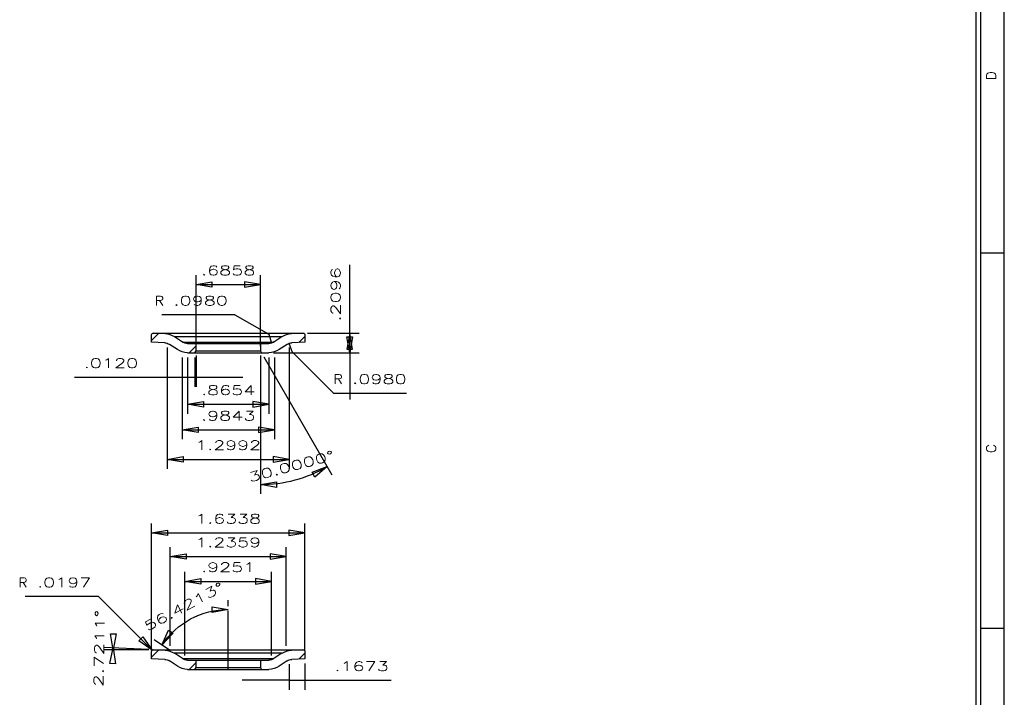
# Model space of a CAD drawing. Header units: inches. Extents: x 3 to 351, y 4 to 271.
# Tile 193 of 256: x 28 to 39, y 219 to 226. Entities that reach past the tile are written whole.
import ezdxf
from ezdxf.enums import TextEntityAlignment as Align

# ---------------------------------------------------------------- set-up
doc = ezdxf.new("R2010")
doc.units = ezdxf.units.IN
doc.header["$LTSCALE"] = 0.5
doc.header["$MEASUREMENT"] = 0
for name, color, linetype in [('DST', 7, 'Continuous'), ('PLOTVIEW1', 7, 'Continuous'), ('STR_1', 7, 'Continuous')]:
    doc.layers.add(name, color=color, linetype=linetype)
doc.styles.add('VERO0-Simplex', font='simplex_.ttf')
doc.styles.add('VERO5-RomanD', font='romand__.ttf')

# ---------------------------------------------------------------- blocks, each defined once
blk = doc.blocks.new('ArrowheadClosed')
at = {"color": 0}
for p, q in [((0, 0), (-1, 0.176)), ((-1, 0.176), (-1, -0.176)), ((-1, -0.176), (0, 0))]:
    blk.add_line(p, q, dxfattribs=at)

msp = doc.modelspace()

# ---------------------------------------------------------------- linework, layer by layer
at = {"layer": 'DST', "color": 56, "linetype": 'Continuous'}
for p, q in [((31.811, 222.849), (31.811, 223.577)), ((30.173, 222.71), (30.173, 223.467)), ((30.859, 222.71), (30.859, 223.467)), ((30.173, 223.367), (30.859, 223.367)), ((30.588, 223.044), (29.808, 223.044)), ((30.588, 223.044), (30.949, 222.836)), ((30.949, 222.836), (30.977, 222.742)), ((31.362, 222.849), (31.911, 222.849)), ((31.811, 222.64), (31.811, 222.849)), ((31.197, 222.648), (31.167, 222.741)), ((29.866, 222.694), (29.866, 221.403)), ((30.173, 222.61), (30.173, 222.278)), ((30.999, 222.64), (31.911, 222.64)), ((31.166, 222.694), (31.166, 221.403)), ((31.637, 222.208), (31.197, 222.648)), ((31.811, 222.64), (31.811, 222.14)), ((30.024, 222.59), (30.024, 221.718)), ((30.083, 222.59), (30.083, 221.99)), ((30.161, 222.59), (30.161, 222.278)), ((30.949, 222.59), (30.949, 221.99)), ((31.008, 222.59), (31.008, 221.718)), ((28.877, 222.378), (30.161, 222.378)), ((30.161, 222.378), (30.173, 222.378)), ((30.173, 222.378), (30.673, 222.378)), ((31.637, 222.208), (32.417, 222.208)), ((30.083, 222.09), (30.949, 222.09)), ((30.024, 221.818), (31.008, 221.818)), ((29.866, 221.503), (31.166, 221.503)), ((29.699, 219.466), (29.699, 220.82)), ((31.333, 219.466), (31.333, 220.82)), ((29.699, 220.72), (31.333, 220.72)), ((29.898, 219.516), (29.898, 220.568)), ((31.134, 219.516), (31.134, 220.568)), ((29.898, 220.468), (31.134, 220.468)), ((30.053, 219.413), (30.053, 220.303)), ((30.978, 219.413), (30.978, 220.303)), ((30.053, 220.203), (30.978, 220.203)), ((29.134, 220.04), (28.354, 220.04)), ((29.705, 219.469), (29.134, 220.04)), ((31.166, 219.319), (31.166, 219.048)), ((31.333, 219.327), (31.333, 219.048)), ((31.166, 219.148), (30.666, 219.148)), ((31.166, 219.148), (31.333, 219.148)), ((31.333, 219.148), (32.252, 219.148))]:
    msp.add_line(p, q, dxfattribs=at)
at = {"layer": 'DST', "color": 9, "linetype": 'Continuous'}
for p, q in [((29.699, 222.769), (29.777, 222.847)), ((29.699, 222.752), (29.699, 222.83)), ((29.719, 222.849), (31.313, 222.849)), ((29.844, 222.843), (29.72, 222.849)), ((30.029, 222.754), (29.943, 222.811)), ((31.089, 222.811), (31.003, 222.754)), ((31.312, 222.849), (31.188, 222.843)), ((31.27, 222.749), (31.333, 222.812)), ((31.333, 222.83), (31.333, 222.752)), ((29.839, 222.746), (29.699, 222.752)), ((29.974, 222.673), (29.889, 222.729)), ((30.083, 222.738), (30.173, 222.738)), ((30.1, 222.64), (30.173, 222.713)), ((30.173, 222.66), (30.173, 222.738)), ((30.173, 222.738), (30.859, 222.738)), ((30.859, 222.738), (30.859, 222.66)), ((30.859, 222.738), (30.949, 222.738)), ((31.143, 222.729), (31.058, 222.673)), ((31.333, 222.752), (31.193, 222.746)), ((30.083, 222.64), (30.161, 222.64)), ((30.161, 222.64), (30.173, 222.66)), ((30.161, 222.64), (30.871, 222.64)), ((30.173, 222.66), (30.859, 222.66)), ((30.859, 222.66), (30.871, 222.64)), ((30.871, 222.64), (30.949, 222.64)), ((29.699, 219.394), (29.777, 219.472)), ((29.699, 219.377), (29.699, 219.455)), ((29.719, 219.474), (31.313, 219.474)), ((29.844, 219.468), (29.72, 219.474)), ((31.312, 219.474), (31.188, 219.468)), ((31.333, 219.455), (31.333, 219.377)), ((29.839, 219.371), (29.699, 219.377)), ((29.974, 219.298), (29.889, 219.354)), ((30.029, 219.379), (29.943, 219.436)), ((30.083, 219.363), (30.173, 219.363)), ((30.173, 219.285), (30.173, 219.363)), ((30.173, 219.363), (30.859, 219.363)), ((30.859, 219.363), (30.859, 219.285)), ((30.859, 219.363), (30.949, 219.363)), ((31.089, 219.436), (31.003, 219.379)), ((31.143, 219.354), (31.058, 219.298)), ((31.333, 219.377), (31.193, 219.371)), ((31.27, 219.374), (31.333, 219.437)), ((30.083, 219.265), (30.161, 219.265)), ((30.1, 219.265), (30.173, 219.338)), ((30.161, 219.265), (30.173, 219.285)), ((30.161, 219.265), (30.871, 219.265)), ((30.173, 219.285), (30.859, 219.285)), ((30.859, 219.285), (30.871, 219.265)), ((30.871, 219.265), (30.949, 219.265))]:
    msp.add_line(p, q, dxfattribs=at)
at = {"layer": 'DST', "color": 96, "linetype": 'Continuous'}
for p, q in [((29.72, 222.849), (31.312, 222.849)), ((31.188, 222.843), (29.844, 222.843)), ((31.089, 222.811), (29.943, 222.811)), ((30.029, 222.754), (31.003, 222.754)), ((29.72, 219.474), (31.312, 219.474)), ((31.188, 219.468), (29.844, 219.468)), ((31.089, 219.436), (29.943, 219.436)), ((30.029, 219.379), (31.003, 219.379))]:
    msp.add_line(p, q, dxfattribs=at)
at = {"layer": 'DST', "color": 4, "linetype": 'Continuous'}
msp.add_line((30.516, 219.265), (30.516, 219.89), dxfattribs=at)
at = {"layer": 'DST', "color": 9, "linetype": 'Continuous', "extrusion": (0, 0, -1)}
for centre, radius, start, end in [((-29.719, 222.83), 0.0197, 0, 92.7211), ((-29.834, 222.647), 0.197, 92.7211, 123.5787), ((-31.198, 222.647), 0.197, 56.4213, 87.2789), ((-31.313, 222.83), 0.0197, 87.2789, 180), ((-29.835, 222.648), 0.098, 92.7211, 123.5787), ((-30.083, 222.836), 0.098, 270, 303.5787), ((-30.949, 222.836), 0.098, 236.4213, 270), ((-31.197, 222.648), 0.098, 56.4213, 87.2789), ((-30.083, 222.837), 0.197, 270, 303.5787), ((-30.949, 222.837), 0.197, 236.4213, 270), ((-29.719, 219.455), 0.0197, 0, 92.7211), ((-29.834, 219.272), 0.197, 92.7211, 123.5787), ((-31.198, 219.272), 0.197, 56.4213, 87.2789), ((-31.313, 219.455), 0.0197, 87.2789, 180), ((-29.835, 219.273), 0.098, 92.7211, 123.5787), ((-30.083, 219.461), 0.098, 270, 303.5787), ((-30.949, 219.461), 0.098, 236.4213, 270), ((-31.197, 219.273), 0.098, 56.4213, 87.2789), ((-30.083, 219.462), 0.197, 270, 303.5787), ((-30.949, 219.462), 0.197, 236.4213, 270)]:
    msp.add_arc(centre, radius, start, end, dxfattribs=at)
at = {"layer": 'PLOTVIEW1', "color": 97, "linetype": 'Continuous'}
for p, q in [((38.484, 212.703), (38.484, 234.703)), ((38.534, 212.703), (38.534, 234.703)), ((38.784, 212.703), (38.784, 234.703)), ((38.534, 223.703), (38.784, 223.703)), ((38.534, 219.703), (38.784, 219.703))]:
    msp.add_line(p, q, dxfattribs=at)
at = {"layer": 'STR_1', "color": 56, "linetype": 'Continuous'}
for p, q in [((30.859, 222.61), (30.859, 221.135)), ((30.896, 222.596), (31.621, 221.34)), ((30.516, 219.94), (30.516, 220.002)), ((29.902, 219.463), (29.727, 219.579)), ((29.67, 219.474), (29.191, 219.474)), ((29.67, 219.477), (29.192, 219.499))]:
    msp.add_line(p, q, dxfattribs=at)
for centre, radius, start, end in [((30.859, 222.66), 1.425, 270, 300), ((29.72, 219.474), 0.428, 177.2789, 180)]:
    msp.add_arc(centre, radius, start, end, dxfattribs=at)
at = {"layer": 'STR_1', "color": 56, "linetype": 'Continuous', "extrusion": (0, 0, -1)}
msp.add_arc((-30.516, 219.056), 0.847, 33.5787, 90, dxfattribs=at)

# ---------------------------------------------------------------- block references
at = {"layer": 'DST', "color": 56, "linetype": 'Continuous', "extrusion": (0, 0, -1), "xscale": 0.170138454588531, "yscale": 0.170138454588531, "zscale": 0.170138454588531}
for p in [(-30.173, 223.367), (-30.083, 222.09), (-30.024, 221.818), (-29.866, 221.503), (-29.699, 220.72), (-29.898, 220.468), (-30.053, 220.203)]:
    msp.add_blockref('ArrowheadClosed', p, dxfattribs=at)
at = {"layer": 'DST', "color": 56, "linetype": 'Continuous', "xscale": 0.170138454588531, "yscale": 0.170138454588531, "zscale": 0.170138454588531}
for p in [(30.859, 223.367), (30.949, 222.09), (31.008, 221.818), (31.166, 221.503), (31.333, 220.72), (31.134, 220.468), (30.978, 220.203)]:
    msp.add_blockref('ArrowheadClosed', p, dxfattribs=at)
at = {"layer": 'DST', "color": 56, "linetype": 'Continuous', "xscale": 0.170138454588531, "yscale": 0.170138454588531, "zscale": 0.170138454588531, "rotation": 90}
msp.add_blockref('ArrowheadClosed', (31.811, 222.849), dxfattribs=at)
at = {"layer": 'DST', "color": 56, "linetype": 'Continuous', "extrusion": (0, 0, -1), "xscale": 0.170138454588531, "yscale": 0.170138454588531, "zscale": 0.170138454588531}
for p, rotation in [((-31.811, 222.64), 270), ((-29.705, 219.469), 224.9999999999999)]:
    msp.add_blockref('ArrowheadClosed', p, dxfattribs=dict(at, rotation=rotation))
at = {"layer": 'STR_1', "color": 56, "linetype": 'Continuous', "extrusion": (0, 0, -1), "xscale": 0.170138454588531, "yscale": 0.170138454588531, "zscale": 0.170138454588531}
for p, rotation in [((-31.571, 221.426), 150.0000000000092), ((-30.516, 219.902), 180), ((-29.81, 219.524), 303.578677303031), ((-29.291, 219.474), 270), ((-29.292, 219.495), 92.72106372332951)]:
    msp.add_blockref('ArrowheadClosed', p, dxfattribs=dict(at, rotation=rotation))
msp.add_blockref('ArrowheadClosed', (-30.859, 221.235), dxfattribs=at)

# ---------------------------------------------------------------- texts
at = {"layer": 'DST', "color": 230, "linetype": 'Continuous', "style": 'VERO0-Simplex'}
for s, width, p, p2 in [('.6858', 1.376302, (30.226, 223.467), (30.806, 223.467)), ('R', 1.016021, (29.733, 223.144), (29.833, 223.144)), ('.0980', 1.376302, (29.933, 223.144), (30.513, 223.144)), ('.0120', 1.440535, (28.977, 222.478), (29.557, 222.478)), ('R', 1.016021, (31.637, 222.308), (31.737, 222.308)), ('.0980', 1.376302, (31.837, 222.308), (32.417, 222.308)), ('.8654', 1.376302, (30.226, 222.19), (30.806, 222.19)), ('.9843', 1.376302, (30.226, 221.918), (30.806, 221.918)), ('1.2992', 1.410379, (30.166, 221.603), (30.866, 221.603))]:
    msp.add_text(s, height=0.1, dxfattribs=dict(at, width=width)).set_placement(p, p2, align=Align.FIT)
at = {"layer": 'DST', "color": 230, "linetype": 'Continuous', "style": 'VERO0-Simplex', "width": 1.376302}
msp.add_text('.2096', height=0.1, rotation=90, dxfattribs=at).set_placement((31.711, 222.972), (31.711, 223.552), align=Align.FIT)
at = {"layer": 'DST', "color": 7, "linetype": 'Continuous', "style": 'VERO0-Simplex'}
for s, width, p, p2 in [('1.6338', 1.410379, (30.166, 220.82), (30.866, 220.82)), ('1.2359', 1.410379, (30.166, 220.568), (30.866, 220.568)), ('.9251', 1.440535, (30.226, 220.303), (30.806, 220.303)), ('R', 1.016021, (28.279, 220.14), (28.379, 220.14)), ('.0197', 1.440535, (28.479, 220.14), (29.059, 220.14)), ('.1673', 1.440535, (31.647, 219.248), (32.227, 219.248))]:
    msp.add_text(s, height=0.1, dxfattribs=dict(at, width=width)).set_placement(p, p2, align=Align.FIT)
at = {"layer": 'PLOTVIEW1', "color": 56, "linetype": 'Continuous', "style": 'VERO5-RomanD', "width": 1.001727}
for s, p, p2 in [('D', (38.694, 225.544), (38.694, 225.642)), ('C', (38.694, 221.569), (38.694, 221.667))]:
    msp.add_text(s, height=0.1, rotation=90, dxfattribs=at).set_placement(p, p2, align=Align.FIT)
at = {"layer": 'STR_1', "color": 230, "linetype": 'Continuous', "style": 'VERO0-Simplex'}
for s, rotation, width, p, p2 in [('30.0000%%d', 15, 1.294616, (30.748, 221.259), (31.656, 221.502)), ('56.4213%%d', 28.2107, 1.329011, (29.654, 219.668), (30.482, 220.112))]:
    msp.add_text(s, height=0.1, rotation=rotation, dxfattribs=dict(at, width=width)).set_placement(p, p2, align=Align.FIT)
at = {"layer": 'STR_1', "color": 7, "linetype": 'Continuous', "style": 'VERO0-Simplex', "width": 1.378593}
msp.add_text('2.7211%%d', height=0.1, rotation=88.6395, dxfattribs=at).set_placement((29.182, 219.077), (29.201, 219.897), align=Align.FIT)

doc.saveas('drawing.dxf')
